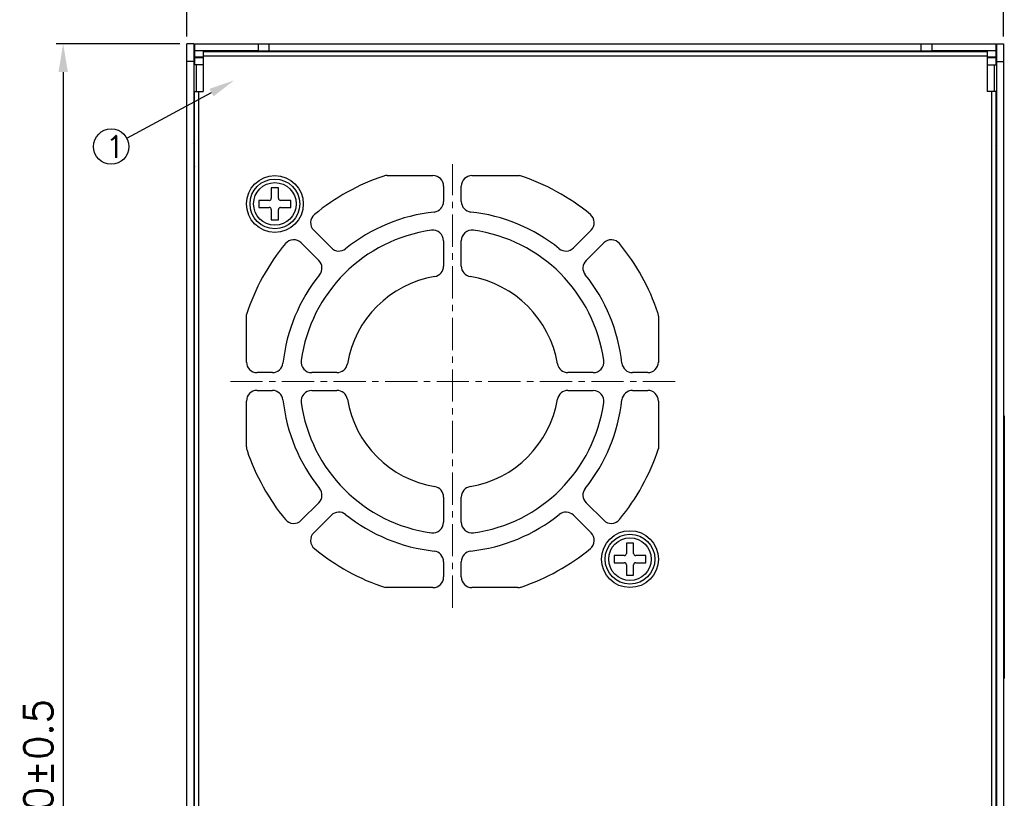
# Model space of a CAD drawing. Header units: millimetres. Extents: x 1519 to 3473, y -1005 to -133.
# Tile 11 of 14: x 1736 to 1874, y -699 to -590. Entities that reach past the tile are written whole.
import ezdxf

# ---------------------------------------------------------------- set-up
doc = ezdxf.new("R2010")
doc.units = ezdxf.units.MM
doc.header["$LTSCALE"] = 1.21
doc.header["$PDMODE"] = 3
doc.header["$PDSIZE"] = 0.3125
doc.linetypes.add('CENTER', pattern=[0.6, 0.375, -0.075, 0.075, -0.075])
doc.layers.get('0').update_dxf_attribs({"linetype": 'CONTINUOUS'})
doc.layers.get('DEFPOINTS').update_dxf_attribs({"linetype": 'CONTINUOUS'})
for name, color, linetype in [('02___PRT_ALL_AXES', 7, 'CONTINUOUS'), ('20_ALL_FEATURES', 7, 'CONTINUOUS'), ('3', 3, 'CONTINUOUS'), ('DIM', 2, 'CONTINUOUS')]:
    doc.layers.add(name, color=color, linetype=linetype)
doc.layers.add('CENTER', color=4, linetype='CENTER', lineweight=13)
doc.layers.add('Dimension', color=2, linetype='CONTINUOUS', lineweight=9)
doc.styles.add('ROMANS', font='romans')
doc.styles.add('SIMPLEX', font='SIMPLEX.shx')
doc.dimstyles.new('PD', dxfattribs={"dimscale": 0, "dimtxt": 4, "dimasz": 4, "dimexe": 1, "dimexo": 1, "dimgap": 1.5, "dimtad": 1, "dimdec": 1, "dimzin": 0, "dimdsep": 46, "dimtxsty": 'ROMANS', "dimcen": -0.5, "dimadec": 0, "dimazin": 0, "dimtp": 0.1, "dimtfac": 1, "dimtdec": 1, "dimtmove": 0, "dimatfit": 3, "dimfxl": 1, "dimtolj": 1, "dimtzin": 0, "dimarcsym": 0})

# ---------------------------------------------------------------- blocks, each defined once
blk = doc.blocks.new('*D127')
at = {"layer": 'DEFPOINTS', "color": 0}
for p in [(1759.14, -593.28), (1741.73, -808.28), (1759.14, -808.28)]:
    blk.add_point(p, dxfattribs=at)
at = {"layer": 'Dimension', "color": 0, "lineweight": -2}
for p, q in [((1758.14, -593.28), (1740.73, -593.28)), ((1741.73, -597.28), (1741.73, -804.28)), ((1758.14, -808.28), (1740.73, -808.28))]:
    blk.add_line(p, q, dxfattribs=at)
at = {"layer": 'Dimension', "color": 0}
for points in [[(1741.07, -597.28), (1742.4, -597.28), (1741.73, -593.28)], [(1741.07, -804.28), (1742.4, -804.28), (1741.73, -808.28)]]:
    blk.add_solid(points, dxfattribs=at)
at = {"layer": 'Dimension', "color": 0, "insert": (1738.23, -700.78), "char_height": 4, "attachment_point": 5, "rotation": 90, "style": 'ROMANS'}
blk.add_mtext('\\A1;*215.0%%p0.5', dxfattribs=at)
blk = doc.blocks.new('*D128')
at = {"layer": 'DEFPOINTS', "color": 0}
for p in [(1759.14, -583.6), (1759.14, -593.28), (1874.14, -593.28)]:
    blk.add_point(p, dxfattribs=at)
at = {"layer": 'Dimension', "color": 0, "lineweight": -2}
for p, q in [((1759.14, -592.28), (1759.14, -582.6)), ((1870.14, -583.6), (1763.14, -583.6)), ((1874.14, -592.28), (1874.14, -582.6))]:
    blk.add_line(p, q, dxfattribs=at)
at = {"layer": 'Dimension', "color": 0}
for points in [[(1763.14, -582.94), (1763.14, -584.27), (1759.14, -583.6)], [(1870.14, -582.94), (1870.14, -584.27), (1874.14, -583.6)]]:
    blk.add_solid(points, dxfattribs=at)
at = {"layer": 'Dimension', "color": 0, "insert": (1816.64, -580.1), "char_height": 4, "attachment_point": 5, "style": 'ROMANS'}
blk.add_mtext('\\A1;*115.0%%p0.5', dxfattribs=at)

msp = doc.modelspace()

# ---------------------------------------------------------------- linework, layer by layer
at = {"color": 7, "linetype": 'Continuous'}
for p, q in [((1760.14, -593.28), (1759.14, -593.28)), ((1759.14, -808.28), (1759.14, -593.28)), ((1760.24, -593.28), (1873.04, -593.28)), ((1760.24, -593.28), (1760.24, -596.25)), ((1769.24, -594.38), (1769.24, -593.28)), ((1770.74, -594.28), (1770.74, -593.28)), ((1862.54, -594.28), (1862.54, -593.28)), ((1864.04, -593.28), (1864.04, -594.38)), ((1873.04, -593.28), (1873.04, -596.25)), ((1873.14, -593.28), (1874.14, -593.28)), ((1874.14, -593.28), (1874.14, -808.28)), ((1769.24, -594.28), (1760.24, -594.28)), ((1873.04, -594.28), (1864.04, -594.28)), ((1760.14, -595.78), (1759.14, -595.78)), ((1760.24, -595.12), (1761.44, -595.12)), ((1761.44, -595.25), (1760.24, -595.25)), ((1871.84, -595.12), (1873.04, -595.12)), ((1873.04, -595.25), (1871.84, -595.25)), ((1873.14, -595.78), (1874.14, -595.78)), ((1760.44, -596.25), (1760.44, -599.98)), ((1872.84, -599.98), (1872.84, -596.25)), ((1772.04, -613.58), (1771.04, -613.58)), ((1771.04, -613.58), (1771.04, -615.03)), ((1772.04, -615.03), (1772.04, -613.58)), ((1770.74, -615.33), (1769.29, -615.33)), ((1769.29, -615.33), (1769.29, -616.33)), ((1773.79, -615.33), (1772.34, -615.33)), ((1773.79, -616.33), (1773.79, -615.33)), ((1769.29, -616.33), (1770.74, -616.33)), ((1771.04, -616.63), (1771.04, -618.08)), ((1772.04, -618.08), (1772.04, -616.63)), ((1772.34, -616.33), (1773.79, -616.33)), ((1771.04, -618.08), (1772.04, -618.08)), ((1874.24, -645.65), (1874.14, -645.65)), ((1874.24, -645.65), (1874.24, -682.65)), ((1874.24, -646.65), (1874.14, -646.65)), ((1822.04, -663.58), (1821.04, -663.58)), ((1821.04, -663.58), (1821.04, -665.03)), ((1822.04, -665.03), (1822.04, -663.58)), ((1820.74, -665.33), (1819.29, -665.33)), ((1819.29, -665.33), (1819.29, -666.33)), ((1823.79, -665.33), (1822.34, -665.33)), ((1823.79, -666.33), (1823.79, -665.33)), ((1819.29, -666.33), (1820.74, -666.33)), ((1821.04, -666.63), (1821.04, -668.08)), ((1822.04, -668.08), (1822.04, -666.63)), ((1822.34, -666.33), (1823.79, -666.33)), ((1821.04, -668.08), (1822.04, -668.08)), ((1874.24, -681.65), (1874.14, -681.65)), ((1874.24, -682.65), (1874.14, -682.65))]:
    msp.add_line(p, q, dxfattribs=at)
at = {"color": 3, "linetype": 'Continuous'}
for p, q in [((1760.14, -593.28), (1760.14, -808.28)), ((1873.14, -593.28), (1873.14, -808.28)), ((1761.44, -594.38), (1871.84, -594.38)), ((1761.44, -594.38), (1761.44, -599.98)), ((1769.24, -594.28), (1864.04, -594.28)), ((1871.84, -594.38), (1871.84, -599.98)), ((1760.14, -595.28), (1760.24, -595.28)), ((1761.44, -594.98), (1871.84, -594.98)), ((1873.14, -595.28), (1873.04, -595.28)), ((1761.44, -596.25), (1760.24, -596.25)), ((1871.84, -596.25), (1873.04, -596.25)), ((1760.24, -599.98), (1761.44, -599.98)), ((1873.04, -599.98), (1871.84, -599.98)), ((1787.34, -611.83), (1793.79, -611.83)), ((1799.29, -611.83), (1805.99, -611.83)), ((1795.29, -613.33), (1795.29, -615.48)), ((1797.79, -615.48), (1797.79, -613.33)), ((1779.5, -622.02), (1777.01, -619.54)), ((1816.07, -619.54), (1813.59, -622.02)), ((1795.29, -621.02), (1795.29, -624.57)), ((1797.79, -624.57), (1797.79, -621.02)), ((1775.25, -621.3), (1777.73, -623.79)), ((1815.35, -623.79), (1817.84, -621.3)), ((1767.54, -638.08), (1767.54, -631.39)), ((1825.54, -631.63), (1825.54, -638.08)), ((1771.19, -639.58), (1769.04, -639.58)), ((1780.27, -639.58), (1776.73, -639.58)), ((1816.35, -639.58), (1812.81, -639.58)), ((1824.04, -639.58), (1821.89, -639.58)), ((1769.04, -642.08), (1771.19, -642.08)), ((1776.73, -642.08), (1780.27, -642.08)), ((1812.81, -642.08), (1816.35, -642.08)), ((1821.89, -642.08), (1824.04, -642.08)), ((1767.54, -650.04), (1767.54, -643.58)), ((1825.54, -643.58), (1825.54, -650.28)), ((1795.29, -657.1), (1795.29, -660.64)), ((1797.79, -660.64), (1797.79, -657.1)), ((1777.73, -657.88), (1775.25, -660.36)), ((1817.84, -660.36), (1815.35, -657.88)), ((1777.01, -662.13), (1779.5, -659.64)), ((1813.59, -659.64), (1816.07, -662.13)), ((1795.29, -666.19), (1795.29, -668.33)), ((1797.79, -668.33), (1797.79, -666.19)), ((1793.79, -669.83), (1787.1, -669.83)), ((1805.75, -669.83), (1799.29, -669.83)), ((1760.24, -681.78), (1760.14, -681.78)), ((1873.04, -681.78), (1873.14, -681.78)), ((1760.24, -693.78), (1760.14, -693.78)), ((1873.04, -693.78), (1873.14, -693.78))]:
    msp.add_line(p, q, dxfattribs=at)
for centre, radius in [((1771.54, -615.83), 3.5), ((1821.54, -665.83), 4), ((1821.54, -665.83), 3.5)]:
    msp.add_circle(centre, radius, dxfattribs=at)
for centre, radius, start, end in [((1796.54, -640.83), 30.5, 108.5086, 129.5586), ((1787.34, -613.33), 1.5, 90, 108.5086), ((1793.79, -613.33), 1.5, 0, 90), ((1799.29, -613.33), 1.5, 90, 180), ((1796.54, -640.83), 30.5, 50.4414, 71.9561), ((1793.79, -615.48), 1.5, 276.191, 0), ((1799.29, -615.48), 1.5, 180, 263.809), ((1778.07, -618.48), 1.5, 129.5586, 225), ((1796.54, -640.83), 24, 96.191, 128.809), ((1796.54, -640.83), 24, 51.191, 83.809), ((1815.01, -618.48), 1.5, 315, 50.4414), ((1796.54, -640.83), 21.5, 97.9032, 172.0968), ((1793.79, -621.02), 1.5, 0, 97.9032), ((1799.29, -621.02), 1.5, 82.0968, 180), ((1796.54, -640.83), 21.5, 7.9032, 82.0968), ((1774.19, -622.37), 1.5, 45, 140.4414), ((1818.9, -622.37), 1.5, 39.5586, 135), ((1796.54, -640.83), 30.5, 140.4414, 161.9561), ((1780.56, -620.96), 1.5, 225, 308.809), ((1812.52, -620.96), 1.5, 231.191, 315), ((1796.54, -640.83), 30.5, 18.5086, 39.5586), ((1776.67, -624.85), 1.5, 321.191, 45), ((1816.41, -624.85), 1.5, 135, 218.809), ((1793.79, -624.57), 1.5, 279.5941, 0), ((1799.29, -624.57), 1.5, 180, 260.4059), ((1796.54, -640.83), 24, 141.191, 173.809), ((1796.54, -640.83), 15, 99.5941, 170.4059), ((1796.54, -640.83), 15, 9.5941, 80.4059), ((1796.54, -640.83), 24, 6.191, 38.809), ((1824.04, -631.63), 1.5, 0, 18.5086), ((1769.04, -638.08), 1.5, 180, 270), ((1771.19, -638.08), 1.5, 270, 353.809), ((1776.73, -638.08), 1.5, 172.0968, 270), ((1780.27, -638.08), 1.5, 270, 350.4059), ((1812.81, -638.08), 1.5, 189.5941, 270), ((1816.35, -638.08), 1.5, 270, 7.9032), ((1821.89, -638.08), 1.5, 186.191, 270), ((1824.04, -638.08), 1.5, 270, 0), ((1769.04, -643.58), 1.5, 90, 180), ((1771.19, -643.58), 1.5, 6.191, 90), ((1776.73, -643.58), 1.5, 90, 187.9032), ((1780.27, -643.58), 1.5, 9.5941, 90), ((1812.81, -643.58), 1.5, 90, 170.4059), ((1816.35, -643.58), 1.5, 352.0968, 90), ((1821.89, -643.58), 1.5, 90, 173.809), ((1824.04, -643.58), 1.5, 0, 90), ((1796.54, -640.83), 24, 186.191, 218.809), ((1796.54, -640.83), 21.5, 187.9032, 262.0968), ((1796.54, -640.83), 15, 189.5941, 260.4059), ((1796.54, -640.83), 15, 279.5941, 350.4059), ((1796.54, -640.83), 21.5, 277.9032, 352.0968), ((1796.54, -640.83), 24, 321.191, 353.809), ((1769.04, -650.04), 1.5, 180, 198.5086), ((1796.54, -640.83), 30.5, 198.5086, 219.5586), ((1796.54, -640.83), 30.5, 320.4414, 341.9561), ((1793.79, -657.1), 1.5, 0, 80.4059), ((1799.29, -657.1), 1.5, 99.5941, 180), ((1776.67, -656.82), 1.5, 315, 38.809), ((1816.41, -656.82), 1.5, 141.191, 225), ((1780.56, -660.71), 1.5, 51.191, 135), ((1796.54, -640.83), 24, 231.191, 263.809), ((1796.54, -640.83), 24, 276.191, 308.809), ((1812.52, -660.71), 1.5, 45, 128.809), ((1774.19, -659.3), 1.5, 219.5586, 315), ((1793.79, -660.64), 1.5, 262.0968, 0), ((1799.29, -660.64), 1.5, 180, 277.9032), ((1818.9, -659.3), 1.5, 225, 320.4414), ((1778.07, -663.19), 1.5, 135, 230.4414), ((1815.01, -663.19), 1.5, 309.5586, 45), ((1796.54, -640.83), 30.5, 230.4414, 251.9561), ((1793.79, -666.19), 1.5, 0, 83.809), ((1799.29, -666.19), 1.5, 96.191, 180), ((1796.54, -640.83), 30.5, 288.5086, 309.5586), ((1793.79, -668.33), 1.5, 270, 0), ((1799.29, -668.33), 1.5, 180, 270), ((1805.75, -668.33), 1.5, 270, 288.5086)]:
    msp.add_arc(centre, radius, start, end, dxfattribs=at)
at = {"color": 7, "linetype": 'Continuous'}
for centre, start, end in [((1770.74, -615.03), 270, 0), ((1772.34, -615.03), 180, 270), ((1770.74, -616.63), 0, 90), ((1772.34, -616.63), 90, 180), ((1820.74, -665.03), 270, 0), ((1822.34, -665.03), 180, 270), ((1820.74, -666.63), 0, 90), ((1822.34, -666.63), 90, 180)]:
    msp.add_arc(centre, 0.3, start, end, dxfattribs=at)
at = {"layer": '02___PRT_ALL_AXES', "color": 7, "linetype": 'Continuous'}
for p, q in [((1760.24, -607.58), (1760.14, -607.39)), ((1873.04, -607.58), (1873.14, -607.39)), ((1760.24, -610.58), (1760.14, -610.78)), ((1873.04, -610.58), (1873.14, -610.78))]:
    msp.add_line(p, q, dxfattribs=at)
at = {"layer": '02___PRT_ALL_AXES', "color": 3, "linetype": 'Continuous'}
for p, q in [((1760.14, -622.78), (1760.24, -622.78)), ((1873.14, -622.78), (1873.04, -622.78)), ((1760.14, -628.78), (1760.24, -628.78)), ((1873.14, -628.78), (1873.04, -628.78))]:
    msp.add_line(p, q, dxfattribs=at)
msp.add_circle((1771.54, -615.83), 4, dxfattribs=at)
at = {"layer": '02___PRT_ALL_AXES', "color": 7, "linetype": 'Continuous'}
for centre in [(1771.54, -615.83), (1821.54, -665.83)]:
    msp.add_circle(centre, 3, dxfattribs=at)
at = {"layer": '20_ALL_FEATURES', "color": 3, "linetype": 'Continuous'}
for p, q in [((1760.24, -789.78), (1760.24, -599.98)), ((1760.84, -789.78), (1760.84, -599.98)), ((1872.44, -599.98), (1872.44, -789.78)), ((1873.04, -599.98), (1873.04, -789.78))]:
    msp.add_line(p, q, dxfattribs=at)
at = {"layer": '3'}
msp.add_line((1750.68, -606.58), (1762.62, -600.15), dxfattribs=at)
at = {"layer": '3', "lineweight": 5}
msp.add_trace([(1762.91, -600.68), (1762.34, -599.62), (1765.79, -598.44)], dxfattribs=at)
at = {"layer": 'CENTER', "ltscale": 10}
for p, q in [((1796.54, -672.69), (1796.54, -610.25)), ((1765.28, -640.83), (1828.23, -640.83))]:
    msp.add_line(p, q, dxfattribs=at)
at = {"layer": 'DIM'}
msp.add_circle((1748.49, -607.76), 2.49, dxfattribs=at)

# ---------------------------------------------------------------- texts
at = {"layer": 'DIM', "linetype": 'Continuous', "style": 'SIMPLEX'}
msp.add_text('1', height=3.11, dxfattribs=at).set_placement((1747.71, -609.35))

# ---------------------------------------------------------------- dimensions: what is measured, and where the dimension line sits
at = {"layer": 'Dimension'}
dim = msp.add_linear_dim(base=(1759.14, -583.6), p1=(1874.14, -593.28), p2=(1759.14, -593.28), text='*<>%%p0.5', dimstyle='PD', override={"dimscale": 1}, dxfattribs=at)
dim.commit()
dim.dimension.update_dxf_attribs({"geometry": '*D128', "text_midpoint": (1816.64, -583.6), "dimtype": 160})
dim = msp.add_linear_dim(base=(1741.73, -808.28), p1=(1759.14, -593.28), p2=(1759.14, -808.28), angle=270, text='*<>%%p0.5', dimstyle='PD', override={"dimscale": 1}, dxfattribs=at)
dim.commit()
dim.dimension.update_dxf_attribs({"geometry": '*D127', "text_midpoint": (1741.73, -700.78), "dimtype": 160})

doc.saveas('drawing.dxf')
